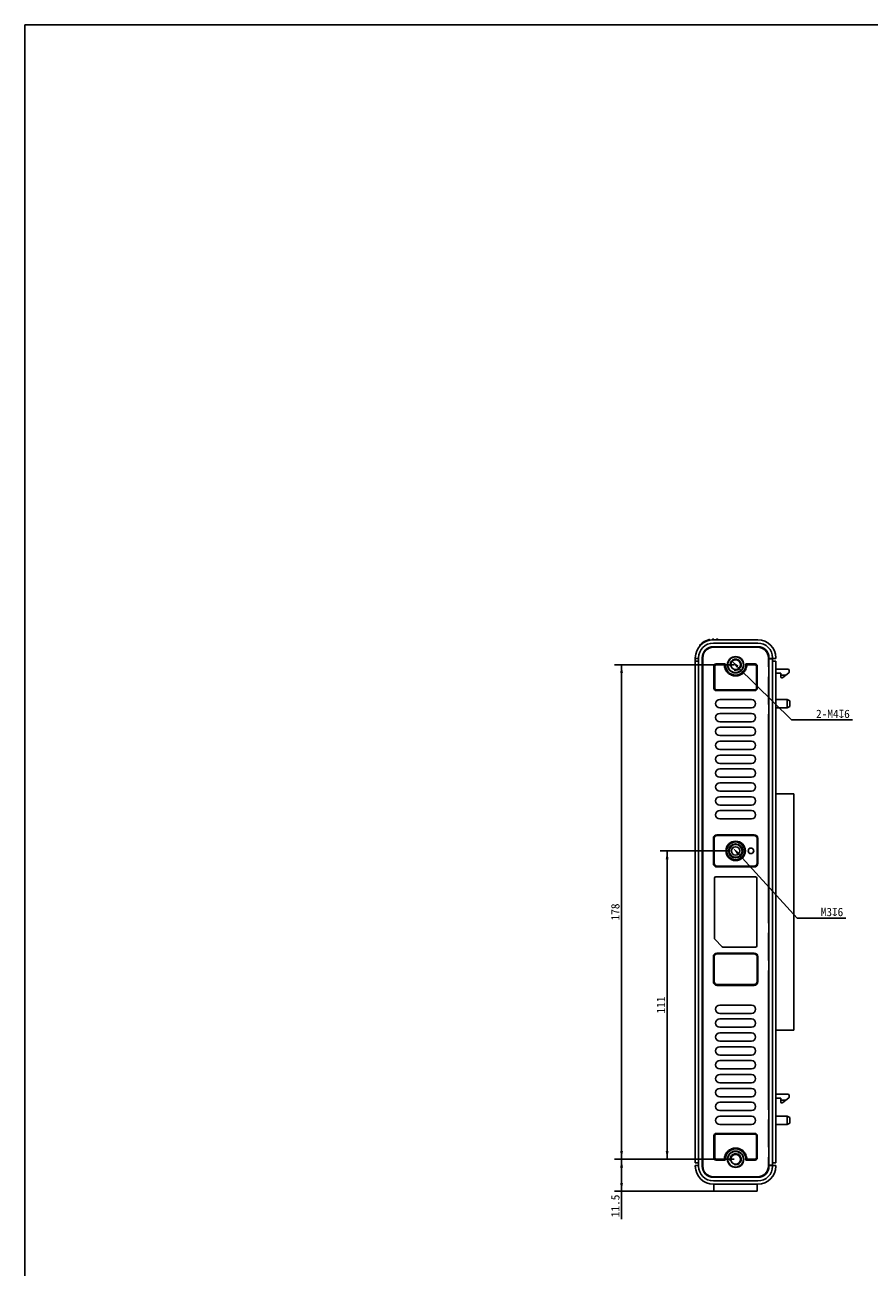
# Model space of a CAD drawing. Header units: millimetres. Extents: x 0 to 1189, y 0 to 841.
# Tile 1 of 6: x 0 to 304, y 394 to 841. Entities that reach past the tile are written whole.
import ezdxf

# ---------------------------------------------------------------- set-up
doc = ezdxf.new("R2010")
doc.units = ezdxf.units.MM
doc.header["$LTSCALE"] = 65.395
doc.header["$PDMODE"] = 3
doc.header["$PDSIZE"] = 8
doc.layers.get('0').update_dxf_attribs({"linetype": 'CONTINUOUS'})
doc.layers.get('Defpoints').update_dxf_attribs({"linetype": 'CONTINUOUS'})
doc.layers.add('00_COMPONENTS', color=7, linetype='CONTINUOUS')
doc.layers.add('51__DRAFT_DIMS', color=7, linetype='CONTINUOUS')
doc.styles.get("Standard").update_dxf_attribs({"font": 'simfang.ttf'})
doc.dimstyles.new('DIMSTYLE_1', dxfattribs={"dimtxt": 3, "dimasz": 3, "dimexe": 2.5, "dimexo": 0.5, "dimgap": 0.75, "dimtad": 1, "dimdsep": 46, "dimtxsty": 'STANDARD', "dimblk": '_FILLED', "dimblk1": '_FILLED', "dimblk2": '_FILLED', "dimcen": 0.09, "dimclrt": 3, "dimazin": 2, "dimtp": 0.5, "dimtm": 0.5, "dimtfac": 1, "dimtofl": 0, "dimtmove": 0, "dimatfit": 3, "dimldrblk": '_FILLED', "dimfxl": 1, "dimtolj": 1, "dimarcsym": 0})
doc.dimstyles.new('DIMSTYLE_3', dxfattribs={"dimtxt": 3, "dimasz": 3, "dimexe": 2.5, "dimexo": 0.5, "dimgap": 0.75, "dimtad": 1, "dimdsep": 46, "dimtxsty": 'STANDARD', "dimblk": '_FILLED', "dimblk1": '_FILLED', "dimblk2": '_FILLED', "dimcen": 0.09, "dimclrt": 3, "dimazin": 2, "dimtp": 0.3, "dimtm": 0.3, "dimtfac": 1, "dimtofl": 0, "dimtmove": 0, "dimatfit": 3, "dimldrblk": '_FILLED', "dimfxl": 1, "dimtolj": 1, "dimarcsym": 0})
doc.dimstyles.new('DIMSTYLE_4', dxfattribs={"dimtxt": 3, "dimasz": 3, "dimexe": 2.5, "dimexo": 0.5, "dimgap": 0.75, "dimtad": 1, "dimdsep": 46, "dimtxsty": 'STANDARD', "dimblk": '_FILLED', "dimblk1": '_FILLED', "dimblk2": '_FILLED', "dimcen": 0.09, "dimclrt": 3, "dimazin": 2, "dimtp": 0.2, "dimtm": 0.2, "dimtfac": 1, "dimtofl": 0, "dimtmove": 0, "dimatfit": 3, "dimldrblk": '_FILLED', "dimfxl": 1, "dimtolj": 1, "dimarcsym": 0})
doc.dimstyles.new('DIMSTYLE_5', dxfattribs={"dimtxt": 3, "dimasz": 3, "dimexe": 2.5, "dimexo": 0.5, "dimtad": 1, "dimdsep": 46, "dimtxsty": 'STANDARD', "dimblk": '_FILLED', "dimblk1": '_FILLED', "dimblk2": '_FILLED', "dimcen": 0.09, "dimclrt": 3, "dimazin": 2, "dimtp": 0.1, "dimtm": 0.1, "dimtfac": 1, "dimtofl": 0, "dimtmove": 0, "dimatfit": 1, "dimldrblk": '_FILLED', "dimfxl": 1, "dimtolj": 1, "dimarcsym": 0})

# ---------------------------------------------------------------- blocks, each defined once
blk = doc.blocks.new('_FILLED')
at = {"color": 0, "linetype": 'ByBlock'}
blk.add_solid([(0, 0), (-1, 0.17), (-1, -0.17)], dxfattribs=at)
blk = doc.blocks.new('*D5')
at = {"layer": '51__DRAFT_DIMS', "color": 4, "transparency": 16777216}
for p, q in [((255.3, 610.68), (212.25, 610.68)), ((214.75, 610.68), (214.75, 521.68)), ((214.75, 432.68), (214.75, 521.68)), ((255.3, 432.68), (212.25, 432.68))]:
    blk.add_line(p, q, dxfattribs=at)
at = {"layer": '51__DRAFT_DIMS', "color": 4, "transparency": 16777216, "xscale": 3, "yscale": 3, "zscale": 3}
for p, rotation in [((214.75, 610.68), 90), ((214.75, 432.68), 270)]:
    blk.add_blockref('_FILLED', p, dxfattribs=dict(at, rotation=rotation))
at = {"layer": '51__DRAFT_DIMS', "color": 3, "transparency": 16777216, "insert": (211, 521.68), "char_height": 3, "width": 6.6094, "attachment_point": 2, "rotation": 90, "line_spacing_factor": 0.9}
blk.add_mtext('178', dxfattribs=at)
blk = doc.blocks.new('*D6')
at = {"layer": '51__DRAFT_DIMS', "color": 4, "transparency": 16777216}
for p, q in [((255.3, 432.68), (212.25, 432.68)), ((214.75, 432.68), (214.75, 426.93)), ((214.75, 421.18), (214.75, 426.93)), ((214.75, 426.93), (214.75, 411.15)), ((249.29, 421.18), (212.25, 421.18))]:
    blk.add_line(p, q, dxfattribs=at)
at = {"layer": '51__DRAFT_DIMS', "color": 4, "transparency": 16777216, "xscale": 3, "yscale": 3, "zscale": 3}
for p, rotation in [((214.75, 432.68), 90), ((214.75, 421.18), 270)]:
    blk.add_blockref('_FILLED', p, dxfattribs=dict(at, rotation=rotation))
at = {"layer": '51__DRAFT_DIMS', "color": 3, "transparency": 16777216, "insert": (211, 419.96), "char_height": 3, "width": 8.8125, "attachment_point": 3, "rotation": 90, "line_spacing_factor": 0.9}
blk.add_mtext('11.5', dxfattribs=at)
blk = doc.blocks.new('*D7')
at = {"layer": '51__DRAFT_DIMS', "color": 4, "transparency": 16777216}
for p, q in [((253.8, 543.68), (228.65, 543.68)), ((231.15, 543.68), (231.15, 488.18)), ((231.15, 432.68), (231.15, 488.18)), ((255.3, 432.68), (228.65, 432.68))]:
    blk.add_line(p, q, dxfattribs=at)
at = {"layer": '51__DRAFT_DIMS', "color": 4, "transparency": 16777216, "xscale": 3, "yscale": 3, "zscale": 3}
for p, rotation in [((231.15, 543.68), 90), ((231.15, 432.68), 270)]:
    blk.add_blockref('_FILLED', p, dxfattribs=dict(at, rotation=rotation))
at = {"layer": '51__DRAFT_DIMS', "color": 3, "transparency": 16777216, "insert": (227.4, 488.18), "char_height": 3, "width": 6.6094, "attachment_point": 2, "rotation": 90, "line_spacing_factor": 0.9}
blk.add_mtext('111', dxfattribs=at)
blk = doc.blocks.new('*D8')
at = {"layer": '51__DRAFT_DIMS', "color": 0, "lineweight": -2}
for p in [(256.51, 609.98), (297.87, 590.83)]:
    blk.add_line(p, (275.9, 590.83), dxfattribs=at)
at = {"layer": 'Defpoints', "color": 0}
for p in [(254.37, 612.09), (257.22, 609.28)]:
    blk.add_point(p, dxfattribs=at)
at = {"layer": '51__DRAFT_DIMS', "color": 0, "linetype": 'ByBlock', "lineweight": -2, "xscale": 3, "yscale": 3, "zscale": 3, "rotation": 135.3609622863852}
blk.add_blockref('_FILLED', (254.37, 612.09), dxfattribs=at)
at = {"layer": '51__DRAFT_DIMS', "color": 3, "insert": (290.81, 592.98), "char_height": 3, "attachment_point": 5}
blk.add_mtext('\\A1;{2-M4{\\fgdt;x}6}', dxfattribs=at)
blk = doc.blocks.new('*D9')
at = {"layer": '51__DRAFT_DIMS', "color": 0, "lineweight": -2}
for p in [(256.81, 542.58), (295.44, 519.5)]:
    blk.add_line(p, (277.99, 519.5), dxfattribs=at)
at = {"layer": 'Defpoints', "color": 0}
for p in [(254.78, 544.79), (256.81, 542.58)]:
    blk.add_point(p, dxfattribs=at)
at = {"layer": '51__DRAFT_DIMS', "color": 0, "linetype": 'ByBlock', "lineweight": -2, "xscale": 3, "yscale": 3, "zscale": 3, "rotation": 132.5436879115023}
blk.add_blockref('_FILLED', (254.78, 544.79), dxfattribs=at)
at = {"layer": '51__DRAFT_DIMS', "color": 3, "insert": (290.48, 521.66), "char_height": 3, "attachment_point": 5}
blk.add_mtext('\\A1;{M3{\\fgdt;x}6}', dxfattribs=at)

msp = doc.modelspace()

# ---------------------------------------------------------------- linework, layer by layer
at = {"color": 7}
for p, q in [((0, 0), (0, 841)), ((0, 841), (1189, 841))]:
    msp.add_line(p, q, dxfattribs=at)
at = {"layer": '00_COMPONENTS', "color": 7}
for p, q in [((242.966, 617.82), (242.966, 617.495)), ((246.442, 619.633), (246.442, 619.501)), ((247.44, 619.633), (247.44, 619.788)), ((247.675, 619.892), (247.838, 619.895)), ((263.793, 619.68), (247.793, 619.68)), ((263.793, 618.48), (247.793, 618.48)), ((247.793, 617.18), (263.793, 617.18)), ((247.94, 619.646), (247.94, 619.795)), ((248.943, 619.816), (248.943, 619.664)), ((249.042, 619.916), (249.342, 619.921)), ((249.443, 619.821), (249.443, 619.673)), ((241.293, 431.38), (241.293, 613.18)), ((242.493, 612.98), (241.293, 612.98)), ((242.493, 613.18), (242.493, 430.18)), ((243.793, 430.18), (243.793, 613.18)), ((243.995, 613.18), (243.995, 430.18)), ((263.795, 616.98), (247.795, 616.98)), ((267.595, 610.88), (267.595, 613.18)), ((267.595, 612.98), (270.293, 612.98)), ((267.793, 612.78), (267.595, 612.583)), ((267.693, 612.98), (267.693, 612.68)), ((267.793, 613.18), (267.793, 612.98)), ((267.793, 612.78), (267.793, 430.58)), ((269.093, 612.78), (267.793, 612.78)), ((269.093, 612.98), (269.093, 613.18)), ((269.093, 430.58), (269.093, 612.78)), ((270.293, 612.98), (270.293, 613.18)), ((242.493, 611.98), (241.293, 611.98)), ((247.995, 602.18), (247.995, 610.18)), ((248.295, 602.18), (248.295, 610.18)), ((248.795, 610.98), (252.092, 610.98)), ((248.795, 610.68), (251.781, 610.68)), ((259.51, 610.634), (259.499, 610.98)), ((259.499, 610.98), (262.795, 610.98)), ((259.81, 610.68), (262.795, 610.68)), ((263.295, 610.18), (263.295, 602.18)), ((263.595, 610.18), (263.595, 602.18)), ((267.595, 611.28), (267.793, 611.28)), ((267.63, 609.88), (267.7, 609.88)), ((269.093, 611.98), (270.293, 611.98)), ((270.293, 431.38), (270.293, 611.98)), ((274.593, 609.142), (270.293, 609.142)), ((275.093, 608.182), (275.093, 608.642)), ((267.665, 606.38), (267.665, 596.38)), ((267.665, 606.38), (267.793, 606.38)), ((270.293, 607.642), (272.093, 607.642)), ((272.093, 607.642), (272.093, 606.242)), ((272.093, 606.942), (273.843, 606.942)), ((272.393, 605.942), (272.418, 605.942)), ((272.73, 606.051), (274.906, 607.791)), ((262.795, 601.68), (248.795, 601.68)), ((262.795, 601.38), (248.795, 601.38)), ((261.495, 598.18), (250.095, 598.18)), ((250.095, 595.18), (261.495, 595.18)), ((267.665, 596.38), (267.793, 596.38)), ((270.293, 598.179), (274.331, 598.179)), ((270.293, 595.182), (274.331, 595.182)), ((274.331, 598.179), (274.331, 595.182)), ((275.294, 597.709), (274.331, 598.179)), ((275.294, 595.652), (274.331, 595.182)), ((275.294, 595.652), (275.294, 597.709)), ((261.495, 593.18), (250.095, 593.18)), ((267.595, 518.68), (267.595, 591.88)), ((267.793, 591.48), (267.595, 591.48)), ((267.63, 592.88), (267.7, 592.88)), ((250.095, 590.18), (261.495, 590.18)), ((261.495, 588.18), (250.095, 588.18)), ((250.095, 585.18), (261.495, 585.18)), ((261.495, 583.18), (250.095, 583.18)), ((250.095, 580.18), (261.495, 580.18)), ((261.495, 578.18), (250.095, 578.18)), ((250.095, 575.18), (261.495, 575.18)), ((261.495, 573.18), (250.095, 573.18)), ((250.095, 570.18), (261.495, 570.18)), ((261.495, 568.18), (250.095, 568.18)), ((250.095, 565.18), (261.495, 565.18)), ((270.293, 564.18), (276.793, 564.18)), ((276.793, 479.18), (276.793, 564.18)), ((250.095, 563.18), (261.495, 563.18)), ((261.495, 560.18), (250.095, 560.18)), ((250.095, 558.18), (261.495, 558.18)), ((261.495, 555.18), (250.095, 555.18)), ((247.795, 539.18), (247.795, 548.18)), ((248.095, 539.18), (248.095, 548.18)), ((249.095, 549.48), (262.495, 549.48)), ((249.095, 549.18), (262.495, 549.18)), ((263.495, 548.18), (263.495, 539.18)), ((263.795, 548.18), (263.795, 539.18)), ((262.495, 538.18), (249.095, 538.18)), ((262.495, 537.88), (249.095, 537.88)), ((248.145, 533.83), (248.145, 512.238)), ((262.945, 534.33), (248.645, 534.33)), ((263.445, 509.53), (263.445, 533.83)), ((267.793, 519.08), (267.595, 519.08)), ((267.7, 517.68), (267.63, 517.68)), ((250.999, 509.177), (248.292, 511.884)), ((267.793, 514.18), (267.665, 514.18)), ((267.665, 504.18), (267.665, 514.18)), ((247.795, 496.58), (247.795, 505.58)), ((248.095, 496.58), (248.095, 505.58)), ((249.095, 506.88), (262.495, 506.88)), ((249.095, 506.58), (262.495, 506.58)), ((251.353, 509.03), (262.945, 509.03)), ((263.495, 505.58), (263.495, 496.58)), ((263.795, 505.58), (263.795, 496.58)), ((267.793, 504.18), (267.665, 504.18)), ((267.595, 451.48), (267.595, 499.68)), ((267.793, 499.28), (267.595, 499.28)), ((267.63, 500.68), (267.7, 500.68)), ((262.495, 495.58), (249.095, 495.58)), ((262.495, 495.28), (249.095, 495.28)), ((261.495, 488.18), (250.095, 488.18)), ((250.095, 485.18), (261.495, 485.18)), ((261.495, 483.18), (250.095, 483.18)), ((250.095, 480.18), (261.495, 480.18)), ((270.293, 479.18), (276.793, 479.18)), ((250.095, 478.18), (261.495, 478.18)), ((261.495, 475.18), (250.095, 475.18)), ((250.095, 473.18), (261.495, 473.18)), ((261.495, 470.18), (250.095, 470.18)), ((250.095, 468.18), (261.495, 468.18)), ((261.495, 465.18), (250.095, 465.18)), ((250.095, 463.18), (261.495, 463.18)), ((261.495, 460.18), (250.095, 460.18)), ((250.095, 458.18), (261.495, 458.18)), ((274.593, 456.142), (270.293, 456.142)), ((261.495, 455.18), (250.095, 455.18)), ((250.095, 453.18), (261.495, 453.18)), ((267.793, 451.88), (267.595, 451.88)), ((270.293, 454.642), (272.093, 454.642)), ((272.093, 454.642), (272.093, 453.242)), ((272.093, 453.942), (273.843, 453.942)), ((272.393, 452.942), (272.418, 452.942)), ((272.73, 453.051), (274.906, 454.791)), ((275.093, 455.182), (275.093, 455.642)), ((261.495, 450.18), (250.095, 450.18)), ((250.095, 448.18), (261.495, 448.18)), ((267.7, 450.48), (267.63, 450.48)), ((270.293, 448.179), (274.331, 448.179)), ((275.294, 447.709), (274.331, 448.179)), ((274.331, 448.179), (274.331, 445.182)), ((275.294, 445.652), (275.294, 447.709)), ((261.495, 445.18), (250.095, 445.18)), ((267.793, 446.98), (267.665, 446.98)), ((267.665, 436.98), (267.665, 446.98)), ((270.293, 445.182), (274.331, 445.182)), ((275.294, 445.652), (274.331, 445.182)), ((247.995, 433.18), (247.995, 441.18)), ((248.295, 433.18), (248.295, 441.18)), ((248.795, 441.98), (262.795, 441.98)), ((248.795, 441.68), (262.795, 441.68)), ((263.295, 441.18), (263.295, 433.18)), ((263.595, 441.18), (263.595, 433.18)), ((267.793, 436.98), (267.665, 436.98)), ((242.493, 431.38), (241.293, 431.38)), ((242.493, 430.38), (241.293, 430.38)), ((241.293, 430.38), (241.293, 430.18)), ((251.781, 432.68), (248.795, 432.68)), ((252.092, 432.38), (248.795, 432.38)), ((252.081, 432.726), (252.092, 432.38)), ((262.795, 432.38), (259.499, 432.38)), ((262.795, 432.68), (259.81, 432.68)), ((267.595, 430.18), (267.595, 432.48)), ((267.793, 432.08), (267.595, 432.08)), ((267.595, 430.778), (267.793, 430.58)), ((267.595, 430.38), (270.293, 430.38)), ((267.63, 433.48), (267.7, 433.48)), ((267.693, 430.68), (267.693, 430.38)), ((269.093, 430.58), (267.793, 430.58)), ((267.793, 430.38), (267.793, 430.18)), ((269.093, 431.38), (270.293, 431.38)), ((269.093, 430.18), (269.093, 430.38)), ((270.293, 430.18), (270.293, 430.38)), ((263.793, 426.18), (247.793, 426.18)), ((247.793, 424.88), (263.793, 424.88)), ((247.795, 426.38), (263.795, 426.38)), ((247.793, 423.68), (263.793, 423.68)), ((247.993, 423.68), (247.993, 421.18)), ((263.593, 421.18), (247.993, 421.18)), ((263.593, 423.68), (263.593, 421.18))]:
    msp.add_line(p, q, dxfattribs=at)
msp.add_lwpolyline([(242.995, 617.89), (242.984, 617.878), (242.976, 617.864), (242.97, 617.849), (242.967, 617.833), (242.966, 617.82)], dxfattribs=at)
for centre, radius in [((255.795, 610.68), 2.95), ((255.795, 610.68), 2.8), ((255.795, 610.68), 1.75), ((255.795, 543.68), 3.5), ((255.795, 543.68), 3.2), ((255.795, 543.68), 2.55), ((255.795, 543.68), 2.3), ((255.795, 543.68), 1.5), ((261.295, 543.68), 1), ((255.795, 432.68), 2.95), ((255.795, 432.68), 2.8), ((255.795, 432.68), 1.75)]:
    msp.add_circle(centre, radius, dxfattribs=at)
for centre, radius, start, end in [((247.793, 613.18), 6.5, 90, 180), ((247.793, 613.18), 5.3, 90, 180), ((247.793, 613.143), 6.75, 102.60482, 135.30988), ((247.793, 613.18), 4, 90, 180), ((246.342, 619.633), 0.1, 0, 102.60482), ((247.54, 619.788), 0.1, 92.18159, 180), ((247.793, 613.143), 6.75, 91, 92.18159), ((247.84, 619.795), 0.1, 0, 91), ((249.043, 619.816), 0.1, 91, 180), ((249.343, 619.821), 0.1, 0, 91), ((263.793, 613.18), 6.5, 0, 90), ((263.793, 613.18), 5.3, 0, 90), ((263.793, 613.18), 4, 0, 90), ((247.795, 613.18), 3.8, 90, 180), ((263.795, 613.18), 3.8, 0, 90), ((248.795, 610.18), 0.8, 90, 180), ((248.795, 610.18), 0.5, 90, 180), ((255.795, 610.68), 3.715, 175.3685, 359.29118), ((262.795, 610.18), 0.8, 0, 90), ((262.795, 610.18), 0.5, 0, 90), ((274.593, 608.642), 0.5, 0, 90), ((274.593, 608.182), 0.5, 308.65981, 360), ((272.393, 606.242), 0.3, 180, 270), ((272.418, 606.442), 0.5, 270, 308.65981), ((248.795, 602.18), 0.8, 180, 270), ((248.795, 602.18), 0.5, 180, 270), ((262.795, 602.18), 0.8, 270, 360), ((262.795, 602.18), 0.5, 270, 360), ((250.095, 596.68), 1.5, 90, 270), ((261.495, 596.68), 1.5, 270, 90), ((250.095, 591.68), 1.5, 90, 270), ((261.495, 591.68), 1.5, 270, 90), ((250.095, 586.68), 1.5, 90, 270), ((261.495, 586.68), 1.5, 270, 90), ((250.095, 581.68), 1.5, 90, 270), ((261.495, 581.68), 1.5, 270, 90), ((250.095, 576.68), 1.5, 90, 270), ((261.495, 576.68), 1.5, 270, 90), ((250.095, 571.68), 1.5, 90, 270), ((261.495, 571.68), 1.5, 270, 90), ((250.095, 566.68), 1.5, 90, 270), ((261.495, 566.68), 1.5, 270, 90), ((250.095, 561.68), 1.5, 90, 270), ((261.495, 561.68), 1.5, 270, 90), ((250.095, 556.68), 1.5, 90, 270), ((261.495, 556.68), 1.5, 270, 90), ((249.095, 548.18), 1.3, 90, 180), ((249.095, 548.18), 1, 90, 180), ((262.495, 548.18), 1.3, 0, 90), ((262.495, 548.18), 1, 0, 90), ((249.095, 539.18), 1.3, 180, 270), ((249.095, 539.18), 1, 180, 270), ((262.495, 539.18), 1.3, 270, 360), ((262.495, 539.18), 1, 270, 360), ((248.645, 533.83), 0.5, 90, 180), ((262.945, 533.83), 0.5, 0, 90), ((248.645, 512.238), 0.5, 180, 225), ((249.095, 505.58), 1.3, 90, 180), ((249.095, 505.58), 1, 90, 180), ((251.353, 509.53), 0.5, 225, 270), ((262.495, 505.58), 1.3, 0, 90), ((262.495, 505.58), 1, 0, 90), ((262.945, 509.53), 0.5, 270, 360), ((249.095, 496.58), 1.3, 180, 270), ((249.095, 496.58), 1, 180, 270), ((262.495, 496.58), 1.3, 270, 360), ((262.495, 496.58), 1, 270, 360), ((250.095, 486.68), 1.5, 90, 270), ((261.495, 486.68), 1.5, 270, 90), ((250.095, 481.68), 1.5, 90, 270), ((261.495, 481.68), 1.5, 270, 90), ((250.095, 476.68), 1.5, 90, 270), ((261.495, 476.68), 1.5, 270, 90), ((250.095, 471.68), 1.5, 90, 270), ((261.495, 471.68), 1.5, 270, 90), ((250.095, 466.68), 1.5, 90, 270), ((261.495, 466.68), 1.5, 270, 90), ((250.095, 461.68), 1.5, 90, 270), ((261.495, 461.68), 1.5, 270, 90), ((250.095, 456.68), 1.5, 90, 270), ((261.495, 456.68), 1.5, 270, 90), ((274.593, 455.642), 0.5, 0, 90), ((250.095, 451.68), 1.5, 90, 270), ((261.495, 451.68), 1.5, 270, 90), ((272.393, 453.242), 0.3, 180, 270), ((272.418, 453.442), 0.5, 270, 308.65981), ((274.593, 455.182), 0.5, 308.65981, 360), ((250.095, 446.68), 1.5, 90, 270), ((261.495, 446.68), 1.5, 270, 90), ((248.795, 441.18), 0.8, 90, 180), ((248.795, 441.18), 0.5, 90, 180), ((262.795, 441.18), 0.8, 0, 90), ((262.795, 441.18), 0.5, 0, 90), ((255.795, 432.68), 3.715, 355.3685, 179.29118), ((247.793, 430.18), 6.5, 180, 270), ((247.793, 430.18), 5.3, 180, 270), ((247.793, 430.18), 4, 180, 270), ((247.795, 430.18), 3.8, 180, 270), ((248.795, 433.18), 0.8, 180, 270), ((248.795, 433.18), 0.5, 180, 270), ((262.795, 433.18), 0.8, 270, 360), ((262.795, 433.18), 0.5, 270, 360), ((263.793, 430.18), 6.5, 270, 360), ((263.793, 430.18), 5.3, 270, 360), ((263.793, 430.18), 4, 270, 360), ((263.795, 430.18), 3.8, 270, 360)]:
    msp.add_arc(centre, radius, start, end, dxfattribs=at)
at = {"layer": '00_COMPONENTS', "color": 4}
for centre in [(255.795, 610.68), (255.795, 432.68)]:
    msp.add_arc(centre, 2, 255, 195, dxfattribs=at)
at = {"layer": '00_COMPONENTS', "color": 7}
for centre, major_axis, start_param, end_param in [((267.63, 610.88), (0, 1), -4.712389, -3.1415927), ((267.7, 594.88), (0, 2), 3.1415927, 4.712389), ((267.63, 591.88), (0, 1), 0, 1.5707963), ((267.63, 518.68), (0, 1), -4.712389, -3.1415927), ((267.7, 502.68), (0, 2), 3.1415927, 4.712389), ((267.63, 499.68), (0, 1), 0, 1.5707963), ((267.63, 451.48), (0, 1), -4.712389, -3.1415927), ((267.7, 435.48), (0, 2), 3.1415927, 4.712389), ((267.63, 432.48), (0, 1), 0, 1.5707963)]:
    msp.add_ellipse(centre, major_axis=major_axis, ratio=0.0349208, start_param=start_param, end_param=end_param, dxfattribs=at)
for points, knots in [([(247.675, 619.892), (247.664, 619.892), (247.653, 619.842), (247.645, 619.815), (247.64, 619.791)], [0, 0, 0, 0, 0.3216903, 1, 1, 1, 1]), ([(251.78, 610.68), (251.831, 610.729), (251.924, 610.841), (252.037, 610.932), (252.092, 610.98)], [0, 0, 0, 0, 0.4928295, 1, 1, 1, 1]), ([(251.781, 610.68), (251.781, 610.157), (251.917, 609.354), (252.423, 608.425), (253.093, 607.609), (254.214, 606.858), (255.795, 606.545), (257.377, 606.858), (258.498, 607.609), (259.168, 608.425), (259.674, 609.354), (259.81, 610.157), (259.81, 610.68)], [0, 0, 0, 0, 0.1247907, 0.1875559, 0.2503211, 0.3751392, 0.5, 0.6248608, 0.7496789, 0.8124441, 0.8752093, 1, 1, 1, 1]), ([(259.811, 610.68), (259.76, 610.729), (259.667, 610.841), (259.554, 610.932), (259.499, 610.98)], [0, 0, 0, 0, 0.4928297, 1, 1, 1, 1]), ([(259.81, 432.68), (259.81, 433.204), (259.674, 434.007), (259.168, 434.935), (258.498, 435.752), (257.377, 436.503), (255.795, 436.816), (254.214, 436.503), (253.093, 435.752), (252.423, 434.935), (251.917, 434.007), (251.781, 433.204), (251.781, 432.68)], [0, 0, 0, 0, 0.1247907, 0.1875559, 0.2503211, 0.3751392, 0.5, 0.6248608, 0.7496789, 0.8124441, 0.8752093, 1, 1, 1, 1]), ([(251.78, 432.68), (251.831, 432.631), (251.924, 432.519), (252.037, 432.429), (252.092, 432.38)], [0, 0, 0, 0, 0.4928297, 1, 1, 1, 1]), ([(259.811, 432.68), (259.76, 432.631), (259.667, 432.519), (259.554, 432.429), (259.499, 432.38)], [0, 0, 0, 0, 0.4928295, 1, 1, 1, 1])]:
    msp.add_open_spline(points, degree=3, knots=knots, dxfattribs=at)
at = {"layer": '51__DRAFT_DIMS', "color": 4}
msp.add_arc((255.795, 610.68), 2, 301.32472, 360, dxfattribs=at)

# ---------------------------------------------------------------- dimensions: what is measured, and where the dimension line sits
for base, p1, angle, dimstyle, picture, middle in [((214.75, 432.68), (255.795, 610.68), 270, 'DIMSTYLE_1', '*D5', (214.75, 521.774)), ((231.149, 432.68), (254.295, 543.68), 270, 'DIMSTYLE_3', '*D7', (231.149, 488.175)), ((214.75, 432.68), (249.793, 421.18), 90, 'DIMSTYLE_4', '*D6', (214.75, 415.637))]:
    dim = msp.add_linear_dim(base=base, p1=p1, p2=(255.795, 432.68), angle=angle, dimstyle=dimstyle, dxfattribs=at)
    dim.commit()
    dim.dimension.update_dxf_attribs({"geometry": picture, "text_midpoint": middle, "dimtype": 160})
for p1, p2, text, picture, middle in [((257.219, 609.275), (254.372, 612.086), '{2-M<>{\\fgdt;x}6}', '*D8', (290.812, 590.827)), ((256.81, 542.575), (254.781, 544.786), '{M<>{\\fgdt;x}6}', '*D9', (290.483, 519.499))]:
    dim = msp.add_diameter_dim_2p(p1=p1, p2=p2, text=text, dimstyle='DIMSTYLE_5', override={"dimtih": 1, "dimtoh": 1, "dimpost": '<>'}, dxfattribs=at)
    dim.commit()
    dim.dimension.update_dxf_attribs({"geometry": picture, "text_midpoint": middle, "dimtype": 163})

doc.saveas('drawing.dxf')
